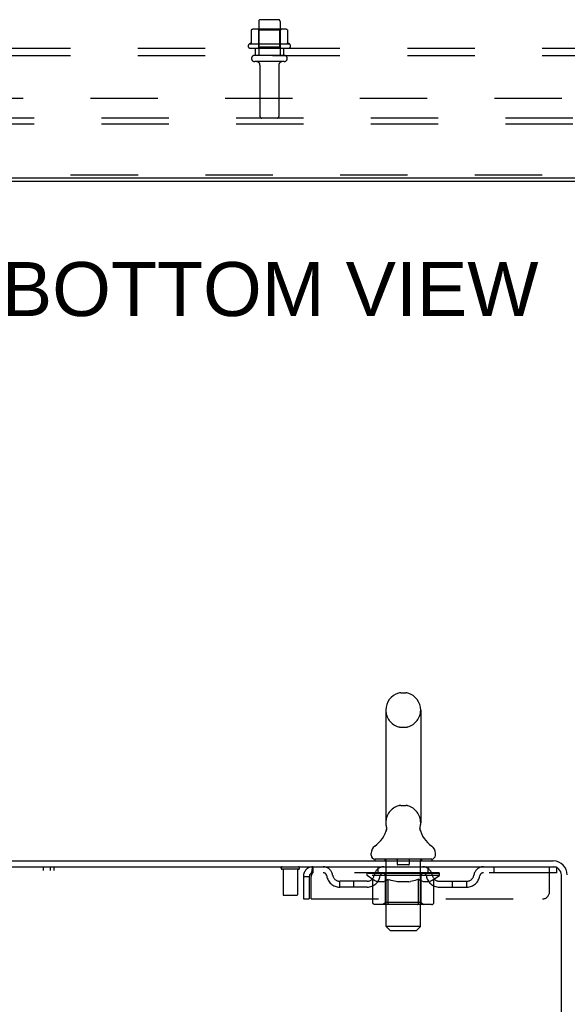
# Model space of a CAD drawing. Header units: inches. Extents: x 0 to 215, y 0 to 139.
# Tile 52 of 115: x 28 to 37, y 92 to 110. Entities that reach past the tile are written whole.
import ezdxf

# ---------------------------------------------------------------- set-up
doc = ezdxf.new("R2010")
doc.units = ezdxf.units.IN
doc.header["$LTSCALE"] = 11.804375
doc.header["$MEASUREMENT"] = 0
doc.linetypes.add('HIDDEN', pattern=[0.2, 0.1, -0.1])
doc.layers.get('0').update_dxf_attribs({"linetype": 'CONTINUOUS'})
for name, color, linetype in [('DEFAULT_2', 8, 'HIDDEN'), ('DIMENSIONS', 7, 'CONTINUOUS'), ('SUBPANEL', 7, 'CONTINUOUS'), ('WITNESSMARKS', 7, 'CONTINUOUS')]:
    doc.layers.add(name, color=color, linetype=linetype)
doc.styles.get("Standard").update_dxf_attribs({"font": 'arial.ttf'})

msp = doc.modelspace()

# ---------------------------------------------------------------- linework, layer by layer
at = {"color": 3, "linetype": 'Continuous'}
for p, q in [((52.051, 106.833), (12.025, 106.833)), ((19.311, 94.862), (37.013, 94.862)), ((19.349, 94.758), (37.013, 94.758)), ((37.155, 91.455), (37.155, 94.615))]:
    msp.add_line(p, q, dxfattribs=at)
at = {"color": 7, "linetype": 'Continuous'}
for p, q in [((19.413, 106.781), (44.663, 106.781)), ((34.341, 97.807), (34.428, 97.807)), ((34.078, 97.507), (34.078, 95.532)), ((34.69, 97.507), (34.69, 95.532)), ((34.681, 95.458), (34.682, 95.462)), ((34.084, 95.389), (34.083, 95.384)), ((34.678, 95.433), (34.679, 95.438)), ((34.678, 95.428), (34.678, 95.433)), ((34.679, 95.423), (34.678, 95.428)), ((34.679, 95.443), (34.68, 95.448)), ((34.679, 95.438), (34.679, 95.443)), ((34.679, 95.418), (34.679, 95.423)), ((34.679, 95.413), (34.679, 95.418)), ((34.68, 95.408), (34.679, 95.413)), ((34.68, 95.448), (34.68, 95.453)), ((34.681, 95.404), (34.68, 95.409)), ((34.682, 95.399), (34.681, 95.404)), ((34.683, 95.395), (34.682, 95.399)), ((33.822, 94.961), (33.822, 95)), ((34.947, 94.961), (34.947, 95)), ((33.884, 94.892), (33.884, 94.862)), ((34.884, 94.892), (33.884, 94.892)), ((34.884, 94.892), (34.884, 94.862))]:
    msp.add_line(p, q, dxfattribs=at)
for points in [[(34.086, 95.462), (34.087, 95.458), (34.088, 95.453), (34.089, 95.448), (34.09, 95.443), (34.09, 95.438), (34.09, 95.433), (34.09, 95.428), (34.09, 95.423), (34.09, 95.419), (34.089, 95.414), (34.089, 95.409), (34.088, 95.404), (34.087, 95.399), (34.086, 95.394), (34.084, 95.389)], [(34.68, 95.453), (34.681, 95.458), (34.682, 95.462)]]:
    msp.add_lwpolyline(points, dxfattribs=at)
for centre, radius, start, end in [((34.384, 97.507), 0.306, 105.6303, 180), ((34.341, 97.664), 0.144, 90, 105.6303), ((34.428, 97.664), 0.144, 74.3697, 90), ((34.384, 97.507), 0.306, 0, 74.3697), ((34.384, 95.532), 0.306, 180, 193.2053), ((34.384, 95.532), 0.306, 346.7947, 360), ((33.586, 95.549), 0.523, 304.6624, 347.2389), ((35.182, 95.549), 0.523, 192.7611, 235.3376), ((33.966, 95), 0.144, 124.6624, 180), ((34.803, 95), 0.144, 360, 55.3376), ((33.891, 94.961), 0.069, 180, 265), ((34.878, 94.961), 0.069, 275, 360)]:
    msp.add_arc(centre, radius, start, end, dxfattribs=at)
at = {"color": 3, "linetype": 'Continuous'}
for radius in [0.246, 0.142]:
    msp.add_arc((37.013, 94.615), radius, 0, 90, dxfattribs=at)
at = {"layer": 'DEFAULT_2', "color": 8, "linetype": 'HIDDEN'}
for p, q in [((32.294, 109.446), (31.782, 109.446)), ((31.855, 109.426), (31.835, 109.446)), ((31.851, 109.58), (31.851, 108.985)), ((32.196, 109.61), (31.881, 109.61)), ((32.222, 109.426), (32.242, 109.446)), ((32.226, 109.58), (32.226, 108.985)), ((31.719, 109.425), (31.719, 109.206)), ((32.222, 109.426), (31.855, 109.426)), ((31.855, 109.13), (31.855, 109.426)), ((32.222, 109.13), (32.222, 109.426)), ((32.357, 109.425), (32.357, 109.206)), ((32.394, 109.18), (31.682, 109.18)), ((31.704, 109.11), (32.372, 109.11)), ((31.855, 109.13), (31.835, 109.11)), ((32.222, 109.13), (31.855, 109.13)), ((32.222, 109.13), (32.242, 109.11)), ((32.296, 108.985), (31.781, 108.985)), ((32.296, 108.875), (31.781, 108.875)), ((31.873, 108.812), (31.873, 107.915)), ((32.203, 108.812), (32.203, 107.915)), ((49.163, 107.885), (14.913, 107.885)), ((49.163, 107.781), (14.913, 107.781)), ((43.901, 106.885), (20.175, 106.885)), ((34.341, 97.207), (34.428, 97.207)), ((34.341, 95.832), (34.428, 95.832)), ((34.064, 94.892), (34.064, 94.862)), ((34.084, 93.711), (34.084, 94.862)), ((34.279, 94.882), (34.279, 94.802)), ((34.479, 94.792), (34.289, 94.792)), ((34.489, 94.882), (34.489, 94.802)), ((34.684, 93.711), (34.684, 94.862)), ((34.704, 94.892), (34.704, 94.862)), ((32.547, 94.715), (32.263, 94.715)), ((32.281, 94.715), (32.281, 94.268)), ((32.529, 94.715), (32.529, 94.268)), ((32.801, 94.758), (32.801, 94.654)), ((37.072, 94.654), (32.801, 94.654)), ((33.751, 94.607), (33.751, 94.654)), ((33.85, 94.538), (33.751, 94.607)), ((35.018, 94.607), (33.751, 94.607)), ((33.761, 94.647), (33.761, 94.654)), ((33.769, 94.644), (33.769, 94.647)), ((33.769, 94.644), (34.999, 94.644)), ((33.778, 94.644), (33.778, 94.647)), ((33.779, 94.644), (33.779, 94.647)), ((33.789, 94.647), (33.789, 94.654)), ((33.805, 94.644), (33.805, 94.647)), ((33.807, 94.644), (33.807, 94.647)), ((33.836, 94.647), (33.836, 94.654)), ((33.85, 94.644), (33.85, 94.647)), ((33.853, 94.644), (33.853, 94.647)), ((34.057, 94.647), (33.856, 94.647)), ((33.899, 94.647), (33.899, 94.654)), ((33.901, 94.644), (33.901, 94.647)), ((33.901, 94.644), (33.901, 94.647)), ((33.904, 94.644), (33.904, 94.647)), ((33.911, 94.644), (33.911, 94.647)), ((33.912, 94.644), (33.912, 94.647)), ((33.915, 94.644), (33.915, 94.647)), ((33.918, 94.644), (33.918, 94.648)), ((33.923, 94.644), (33.923, 94.647)), ((33.937, 94.644), (33.937, 94.647)), ((33.947, 94.654), (33.947, 94.758)), ((33.955, 94.644), (33.955, 94.65)), ((33.955, 94.644), (33.955, 94.647)), ((33.976, 94.644), (33.976, 94.647)), ((33.976, 94.644), (33.976, 94.647)), ((33.977, 94.647), (33.977, 94.654)), ((33.987, 94.644), (33.987, 94.647)), ((33.991, 94.644), (33.991, 94.647)), ((34, 94.644), (34, 94.647)), ((34.012, 94.644), (34.012, 94.651)), ((34.027, 94.644), (34.027, 94.647)), ((34.03, 94.644), (34.03, 94.647)), ((34.057, 94.644), (34.057, 94.647)), ((34.124, 94.647), (34.062, 94.647)), ((34.068, 94.647), (34.068, 94.654)), ((34.072, 94.135), (34.072, 94.604)), ((34.074, 94.644), (34.074, 94.647)), ((34.079, 94.644), (34.079, 94.647)), ((34.085, 94.644), (34.085, 94.652)), ((34.089, 94.644), (34.089, 94.647)), ((34.1, 94.644), (34.1, 94.647)), ((34.124, 94.644), (34.124, 94.647)), ((34.199, 94.647), (34.14, 94.647)), ((34.16, 94.644), (34.16, 94.647)), ((34.168, 94.647), (34.168, 94.654)), ((34.171, 94.644), (34.171, 94.647)), ((34.174, 94.644), (34.174, 94.653)), ((34.177, 94.644), (34.177, 94.647)), ((34.184, 94.644), (34.184, 94.647)), ((34.199, 94.644), (34.199, 94.647)), ((34.28, 94.647), (34.225, 94.647)), ((34.238, 94.644), (34.238, 94.647)), ((34.27, 94.647), (34.384, 94.654)), ((34.274, 94.647), (34.274, 94.654)), ((34.275, 94.654), (34.274, 94.654)), ((34.275, 94.647), (34.275, 94.654)), ((34.275, 94.644), (34.275, 94.647)), ((34.279, 94.644), (34.279, 94.647)), ((34.28, 94.644), (34.28, 94.647)), ((34.28, 94.644), (34.28, 94.647)), ((34.363, 94.647), (34.315, 94.647)), ((34.321, 94.644), (34.321, 94.647)), ((34.363, 94.644), (34.363, 94.647)), ((34.382, 94.647), (34.382, 94.647)), ((34.382, 94.644), (34.382, 94.647)), ((34.382, 94.644), (34.382, 94.647)), ((34.384, 94.647), (34.384, 94.654)), ((34.384, 94.654), (34.499, 94.647)), ((34.387, 94.644), (34.387, 94.647)), ((34.387, 94.644), (34.387, 94.647)), ((34.387, 94.647), (34.387, 94.647)), ((34.405, 94.644), (34.405, 94.647)), ((34.405, 94.647), (34.453, 94.647)), ((34.448, 94.644), (34.448, 94.647)), ((34.488, 94.644), (34.488, 94.647)), ((34.489, 94.644), (34.489, 94.647)), ((34.489, 94.647), (34.543, 94.647)), ((34.49, 94.644), (34.49, 94.647)), ((34.494, 94.647), (34.494, 94.654)), ((34.494, 94.647), (34.494, 94.654)), ((34.494, 94.654), (34.494, 94.654)), ((34.494, 94.644), (34.494, 94.647)), ((34.53, 94.644), (34.53, 94.647)), ((34.569, 94.644), (34.569, 94.647)), ((34.569, 94.647), (34.628, 94.647)), ((34.585, 94.644), (34.585, 94.647)), ((34.592, 94.644), (34.592, 94.647)), ((34.595, 94.644), (34.595, 94.653)), ((34.597, 94.644), (34.597, 94.647)), ((34.601, 94.647), (34.601, 94.654)), ((34.608, 94.644), (34.608, 94.647)), ((34.644, 94.644), (34.644, 94.647)), ((34.644, 94.647), (34.706, 94.647)), ((34.668, 94.644), (34.668, 94.647)), ((34.679, 94.644), (34.679, 94.647)), ((34.683, 94.644), (34.683, 94.652)), ((34.689, 94.644), (34.689, 94.647)), ((34.694, 94.644), (34.694, 94.647)), ((34.697, 94.135), (34.697, 94.604)), ((34.701, 94.647), (34.701, 94.654)), ((34.711, 94.644), (34.711, 94.647)), ((34.711, 94.647), (35.018, 94.647)), ((34.738, 94.644), (34.738, 94.647)), ((34.742, 94.644), (34.742, 94.647)), ((34.757, 94.644), (34.757, 94.651)), ((34.768, 94.644), (34.768, 94.647)), ((34.778, 94.644), (34.778, 94.647)), ((34.782, 94.644), (34.782, 94.647)), ((34.791, 94.647), (34.791, 94.654)), ((34.793, 94.644), (34.793, 94.647)), ((34.793, 94.644), (34.793, 94.647)), ((34.813, 94.644), (34.813, 94.65)), ((34.814, 94.644), (34.814, 94.647)), ((34.822, 94.654), (34.822, 94.758)), ((34.832, 94.644), (34.832, 94.647)), ((34.846, 94.644), (34.846, 94.647)), ((34.85, 94.644), (34.85, 94.648)), ((34.854, 94.644), (34.854, 94.647)), ((34.857, 94.644), (34.857, 94.647)), ((34.857, 94.644), (34.857, 94.647)), ((34.864, 94.644), (34.864, 94.647)), ((34.867, 94.644), (34.867, 94.647)), ((34.868, 94.644), (34.868, 94.647)), ((34.869, 94.647), (34.869, 94.654)), ((34.896, 94.65), (35.016, 94.652)), ((34.896, 94.647), (34.896, 94.65)), ((34.916, 94.644), (34.916, 94.647)), ((34.918, 94.644), (34.918, 94.647)), ((34.921, 94.539), (35.018, 94.607)), ((34.933, 94.647), (34.933, 94.654)), ((34.961, 94.644), (34.961, 94.647)), ((34.963, 94.644), (34.963, 94.647)), ((34.979, 94.647), (34.979, 94.654)), ((34.989, 94.644), (34.989, 94.647)), ((34.99, 94.644), (34.99, 94.647)), ((34.999, 94.644), (34.999, 94.647)), ((35.008, 94.647), (35.008, 94.654)), ((35.016, 94.647), (35.016, 94.652)), ((35.018, 94.607), (35.018, 94.647)), ((35.972, 94.758), (35.972, 94.654)), ((36.947, 94.32), (36.947, 94.758)), ((37.013, 94.758), (37.072, 94.758)), ((37.072, 94.758), (37.072, 94.654)), ((32.634, 94.591), (32.634, 94.195)), ((32.634, 94.591), (32.738, 94.591)), ((32.738, 94.591), (32.738, 94.195)), ((32.768, 94.195), (32.768, 94.591)), ((33.27, 94.403), (33.27, 94.507)), ((33.753, 94.507), (33.27, 94.507)), ((33.52, 94.403), (33.52, 94.507)), ((33.85, 94.133), (33.85, 94.538)), ((33.85, 94.538), (33.864, 94.528)), ((33.878, 94.52), (33.864, 94.528)), ((33.892, 94.512), (33.878, 94.52)), ((33.905, 94.506), (33.892, 94.512)), ((33.919, 94.5), (33.905, 94.506)), ((33.932, 94.496), (33.918, 94.5)), ((34.036, 94.496), (33.932, 94.496)), ((34.036, 94.496), (34.049, 94.5)), ((34.063, 94.506), (34.049, 94.5)), ((34.076, 94.512), (34.063, 94.506)), ((34.09, 94.52), (34.076, 94.512)), ((34.104, 94.528), (34.09, 94.52)), ((34.118, 94.538), (34.104, 94.528)), ((34.118, 94.133), (34.118, 94.538)), ((34.118, 94.538), (34.147, 94.528)), ((34.175, 94.52), (34.146, 94.528)), ((34.203, 94.512), (34.175, 94.52)), ((34.231, 94.506), (34.202, 94.512)), ((34.258, 94.5), (34.23, 94.506)), ((34.285, 94.496), (34.258, 94.5)), ((34.483, 94.496), (34.285, 94.496)), ((34.483, 94.496), (34.511, 94.5)), ((34.539, 94.506), (34.511, 94.5)), ((34.567, 94.513), (34.539, 94.506)), ((34.596, 94.52), (34.567, 94.512)), ((34.624, 94.529), (34.595, 94.52)), ((34.653, 94.539), (34.624, 94.529)), ((34.653, 94.133), (34.653, 94.539)), ((34.653, 94.539), (34.668, 94.529)), ((34.683, 94.52), (34.668, 94.529)), ((34.697, 94.512), (34.682, 94.52)), ((34.711, 94.506), (34.697, 94.512)), ((34.726, 94.5), (34.711, 94.506)), ((34.74, 94.496), (34.725, 94.5)), ((34.834, 94.496), (34.74, 94.496)), ((34.834, 94.496), (34.848, 94.5)), ((34.862, 94.506), (34.848, 94.5)), ((34.877, 94.513), (34.862, 94.506)), ((34.891, 94.52), (34.876, 94.512)), ((34.906, 94.529), (34.891, 94.52)), ((34.921, 94.539), (34.906, 94.529)), ((34.921, 94.133), (34.921, 94.539)), ((35.016, 94.507), (35.499, 94.507)), ((35.249, 94.403), (35.249, 94.507)), ((35.499, 94.403), (35.499, 94.507)), ((32.519, 94.258), (32.291, 94.258)), ((33.753, 94.403), (33.27, 94.403)), ((35.016, 94.403), (35.499, 94.403)), ((32.634, 94.195), (32.738, 94.195)), ((32.768, 94.195), (36.822, 94.195)), ((34.878, 94.095), (33.893, 94.095)), ((34.072, 94.135), (34.032, 94.095)), ((34.697, 94.135), (34.072, 94.135)), ((34.129, 94.1), (34.127, 94.102)), ((34.134, 94.097), (34.132, 94.098)), ((34.137, 94.096), (34.134, 94.097)), ((34.139, 94.095), (34.137, 94.096)), ((34.697, 94.135), (34.737, 94.095)), ((34.153, 93.642), (34.084, 93.711)), ((34.684, 93.711), (34.084, 93.711)), ((34.153, 93.642), (34.615, 93.642)), ((34.615, 93.642), (34.684, 93.711))]:
    msp.add_line(p, q, dxfattribs=at)
for points in [[(31.725, 109.434), (31.724, 109.433), (31.722, 109.432), (31.721, 109.431), (31.72, 109.429), (31.72, 109.428), (31.719, 109.426), (31.719, 109.425)], [(32.351, 109.434), (32.352, 109.433), (32.354, 109.432), (32.355, 109.431), (32.356, 109.429), (32.356, 109.428), (32.357, 109.426), (32.357, 109.425)], [(31.719, 109.206), (31.719, 109.205), (31.719, 109.204), (31.719, 109.203), (31.718, 109.202), (31.718, 109.201), (31.717, 109.201), (31.717, 109.2), (31.717, 109.2), (31.716, 109.2), (31.716, 109.199), (31.716, 109.199), (31.715, 109.199), (31.715, 109.198), (31.715, 109.198), (31.715, 109.198), (31.714, 109.198), (31.714, 109.198), (31.714, 109.198)], [(32.362, 109.198), (32.362, 109.198), (32.362, 109.198), (32.361, 109.198), (32.361, 109.198), (32.361, 109.198), (32.361, 109.199), (32.36, 109.199), (32.36, 109.199), (32.36, 109.2), (32.359, 109.2), (32.359, 109.2), (32.359, 109.201), (32.358, 109.201), (32.358, 109.202), (32.358, 109.203), (32.357, 109.204), (32.357, 109.205), (32.357, 109.206)], [(32.801, 94.758), (32.799, 94.757), (32.797, 94.754), (32.794, 94.748), (32.792, 94.741), (32.79, 94.732), (32.787, 94.721), (32.785, 94.709), (32.782, 94.695), (32.78, 94.68), (32.778, 94.663), (32.775, 94.646), (32.773, 94.628), (32.771, 94.609), (32.768, 94.591)], [(32.801, 94.654), (32.799, 94.653), (32.797, 94.652), (32.794, 94.65), (32.792, 94.648), (32.79, 94.644), (32.787, 94.64), (32.785, 94.635), (32.782, 94.63), (32.78, 94.624), (32.778, 94.618), (32.775, 94.612), (32.773, 94.605), (32.771, 94.598), (32.768, 94.591)], [(33.893, 94.095), (33.888, 94.096), (33.883, 94.097), (33.878, 94.098), (33.873, 94.1), (33.868, 94.102), (33.864, 94.105), (33.86, 94.109), (33.857, 94.113), (33.854, 94.117), (33.852, 94.122), (33.851, 94.127), (33.85, 94.133)], [(34.119, 94.122), (34.118, 94.127), (34.118, 94.133)], [(34.12, 94.117), (34.119, 94.122), (34.118, 94.127), (34.118, 94.133)], [(34.132, 94.098), (34.129, 94.1), (34.127, 94.102), (34.125, 94.105), (34.123, 94.109), (34.121, 94.113), (34.12, 94.117)], [(34.125, 94.105), (34.123, 94.109), (34.121, 94.113)], [(34.632, 94.095), (34.634, 94.096), (34.637, 94.097), (34.639, 94.098), (34.642, 94.1), (34.644, 94.102), (34.646, 94.105), (34.648, 94.109), (34.65, 94.113), (34.651, 94.117), (34.652, 94.122), (34.653, 94.127), (34.653, 94.133)], [(34.878, 94.095), (34.883, 94.096), (34.888, 94.097), (34.893, 94.098), (34.898, 94.1), (34.903, 94.102), (34.907, 94.105), (34.911, 94.109), (34.914, 94.113), (34.917, 94.117), (34.919, 94.122), (34.92, 94.127), (34.921, 94.133)]]:
    msp.add_lwpolyline(points, dxfattribs=at)
for centre, radius, start, end in [((31.782, 109.305), 0.141, 90, 113.95), ((31.881, 109.58), 0.03, 90, 180), ((32.196, 109.58), 0.03, 0, 90), ((32.294, 109.305), 0.141, 66.05, 90), ((31.704, 109.148), 0.0384, 124.4497, 270), ((32.038, 108.58), 0.698, 117.6814, 120.6631), ((32.038, 108.58), 0.698, 59.3369, 62.3186), ((32.372, 109.148), 0.0384, 270, 55.5503), ((31.781, 108.93), 0.055, 90, 270), ((32.296, 108.93), 0.055, 270, 90), ((31.811, 108.812), 0.0625, 0, 90), ((32.266, 108.812), 0.0625, 90, 180), ((31.903, 107.915), 0.03, 180, 270), ((32.173, 107.915), 0.03, 270, 360), ((34.384, 97.507), 0.306, 180, 254.3697), ((34.384, 97.507), 0.306, 285.6303, 360), ((34.341, 97.351), 0.144, 254.3697, 270), ((34.428, 97.351), 0.144, 270, 285.6303), ((34.384, 95.532), 0.306, 105.6303, 180), ((34.341, 95.689), 0.144, 90, 105.6303), ((34.428, 95.689), 0.144, 74.3697, 90), ((34.384, 95.532), 0.306, 0, 74.3697), ((33.891, 94.961), 0.069, 265, 270), ((34.054, 94.862), 0.03, 0, 90), ((34.269, 94.882), 0.01, 0, 90), ((34.289, 94.802), 0.01, 180, 270), ((34.479, 94.802), 0.01, 270, 360), ((34.499, 94.882), 0.01, 90, 180), ((34.714, 94.862), 0.03, 90, 180), ((34.878, 94.961), 0.069, 270, 275), ((32.263, 94.736), 0.0215, 90, 270), ((32.547, 94.736), 0.0215, 270, 90), ((32.801, 94.591), 0.167, 90, 180), ((32.801, 94.591), 0.063, 90, 180), ((32.981, 94.591), 0.167, 8.0716, 90), ((32.981, 94.591), 0.0625, 7.9863, 90), ((33.27, 94.632), 0.229, 187.9863, 270), ((33.27, 94.632), 0.125, 188.0716, 270), ((33.753, 94.632), 0.125, 270, 351.9284), ((33.753, 94.632), 0.229, 270, 352.0137), ((34.042, 94.591), 0.167, 90, 171.9284), ((34.041, 94.591), 0.0625, 90, 172.0137), ((34.032, 94.604), 0.0398, 0, 90), ((34.737, 94.604), 0.0398, 90, 180), ((34.727, 94.591), 0.167, 8.0716, 90), ((34.727, 94.591), 0.0625, 7.9863, 90), ((35.016, 94.632), 0.229, 187.9863, 270), ((35.016, 94.632), 0.125, 188.0716, 270), ((35.499, 94.632), 0.125, 270, 351.9284), ((35.499, 94.632), 0.229, 270, 352.0137), ((35.788, 94.591), 0.167, 90, 171.9284), ((35.788, 94.591), 0.0625, 90, 172.0137), ((32.291, 94.268), 0.01, 180, 270), ((32.519, 94.268), 0.01, 270, 360), ((36.822, 94.32), 0.125, 270, 360)]:
    msp.add_arc(centre, radius, start, end, dxfattribs=at)
for centre, major_axis, ratio, start_param, end_param in [((34.384, 94.654), (0.633, 0.007), 0.05963, 2.96643, 3.140963), ((33.731, 94.642), (0.198, 0), 0.060556, 0.430652, 1.470503), ((34.384, 94.654), (0.633, 0), 0.060556, -3.141593, -2.96706), ((33.731, 94.635), (0.198, 0.002), 0.05963, 1.376596, 1.469874), ((34.384, 94.654), (0.633, 0.013), 0.05688, 2.791345, 2.965878), ((33.707, 94.642), (0.198, 0.002), 0.05963, 0.25549, 1.295341), ((33.775, 94.642), (0.198, -0.002), 0.05963, 0.605815, 1.645666), ((34.384, 94.654), (0.633, -0.007), 0.05963, -2.96643, -2.791898), ((33.775, 94.635), (0.198, 0), 0.060556, 1.551758, 1.645036), ((33.707, 94.635), (0.198, 0.004), 0.05688, 1.20151, 1.294789), ((33.777, 94.637), (0.164, 0.002), 0.05963, 1.065228, 1.614276), ((33.757, 94.637), (0.164, 0.003), 0.05688, 0.890143, 1.43919), ((33.815, 94.637), (0.164, 0), 0.060556, 1.240391, 1.789438), ((34.384, 94.654), (0.633, 0.019), 0.052395, 2.616403, 2.790936), ((33.703, 94.642), (0.198, 0.004), 0.05688, 0.080405, 1.120256), ((33.838, 94.642), (0.198, -0.004), 0.05688, 0.7809, 1.820751), ((34.384, 94.654), (0.633, -0.013), 0.05688, -2.791345, -2.616812), ((33.838, 94.635), (0.198, -0.002), 0.05963, 1.72692, 1.820198), ((33.703, 94.635), (0.198, 0.006), 0.052395, 1.026568, 1.119847), ((33.756, 94.637), (0.164, 0.005), 0.052395, 0.715201, 1.264248), ((33.87, 94.637), (0.164, -0.002), 0.05963, 1.415553, 1.9646), ((34.384, 94.654), (0.633, 0.025), 0.046319, 2.441654, 2.616187), ((33.917, 94.642), (0.198, -0.006), 0.052395, 0.955842, 1.995693), ((33.72, 94.642), (0.198, 0.006), 0.052395, -0.094537, 0.945314), ((34.384, 94.654), (0.633, -0.019), 0.052395, -2.616403, -2.44187), ((33.917, 94.635), (0.198, -0.004), 0.05688, 1.902006, 1.995284), ((33.72, 94.635), (0.198, 0.008), 0.046319, 0.851819, 0.945098), ((33.775, 94.637), (0.164, 0.006), 0.046319, 0.540452, 1.089499), ((33.941, 94.637), (0.164, -0.003), 0.05688, 1.590638, 2.139686), ((34.384, 94.654), (0.633, 0.029), 0.038841, 2.267123, 2.441656), ((34.011, 94.642), (0.198, -0.008), 0.046319, 1.130591, 2.170442), ((33.757, 94.642), (0.198, 0.008), 0.046319, -0.269286, 0.770565), ((34.384, 94.654), (0.633, -0.025), 0.046319, -2.441654, -2.267121), ((34.011, 94.635), (0.198, -0.006), 0.052395, 2.076947, 2.170226), ((33.757, 94.635), (0.198, 0.009), 0.038841, 0.677289, 0.770567), ((33.812, 94.637), (0.164, 0.008), 0.038841, 0.365921, 0.914969), ((34.026, 94.637), (0.164, -0.005), 0.052395, 1.76558, 2.314627), ((34.384, 94.654), (0.633, 0.033), 0.030195, 2.09281, 2.267343), ((34.116, 94.642), (0.198, -0.009), 0.038841, 1.305122, 2.344973), ((33.813, 94.642), (0.198, 0.009), 0.038841, -0.443817, 0.596034), ((34.384, 94.654), (0.633, -0.029), 0.038841, -2.267123, -2.092591), ((34.116, 94.635), (0.198, -0.008), 0.046319, 2.251696, 2.344975), ((33.813, 94.635), (0.198, 0.01), 0.030195, 0.502975, 0.596254), ((33.866, 94.637), (0.164, 0.009), 0.030195, 0.191608, 0.740655), ((34.121, 94.637), (0.164, -0.006), 0.046319, 1.940329, 2.489376), ((33.887, 94.642), (0.198, 0.01), 0.030195, -0.61813, 0.421721), ((34.384, 94.654), (0.633, 0.036), 0.020645, 1.918687, 2.09322), ((34.228, 94.642), (0.198, -0.01), 0.030195, 1.479435, 2.519286), ((34.384, 94.654), (0.633, -0.033), 0.030195, -2.09281, -1.918277), ((34.228, 94.635), (0.198, -0.009), 0.038841, 2.426227, 2.519505), ((33.887, 94.635), (0.198, 0.011), 0.020645, 0.328852, 0.422131), ((33.936, 94.637), (0.164, 0.009), 0.020645, 0.017485, 0.566532), ((34.225, 94.637), (0.164, -0.008), 0.038841, 2.11486, 2.663907), ((33.976, 94.642), (0.198, 0.011), 0.020645, -0.792253, 0.247598), ((34.384, 94.654), (0.633, 0.038), 0.010478, 1.744704, 1.919237), ((34.346, 94.642), (0.198, -0.011), 0.020645, 1.653558, 2.693409), ((34.384, 94.654), (0.633, -0.036), 0.020645, -1.918687, -1.744154), ((34.346, 94.635), (0.198, -0.01), 0.030195, 2.60054, 2.693819), ((33.976, 94.635), (0.198, 0.012), 0.010478, 0.154869, 0.248148), ((34.02, 94.637), (0.164, 0.01), 0.010478, 6.126688, 6.675735), ((34.333, 94.637), (0.164, -0.009), 0.030195, 2.289173, 2.83822), ((34.077, 94.642), (0.198, 0.012), 0.010478, -0.966236, -0.000846), ((34.465, 94.642), (0.198, -0.012), 0.010478, 1.827541, 2.867392), ((34.384, 94.654), (0.633, -0.038), 0.010478, -1.744704, -1.570171), ((34.465, 94.635), (0.198, -0.011), 0.020645, 2.774664, 2.867942), ((34.443, 94.637), (0.164, -0.009), 0.020645, 2.463296, 3.012344), ((34.304, 94.642), (0.198, 0.012), 0.010478, 0.274201, 1.314052), ((34.217, 94.637), (0.164, 0.01), 0.010478, -0.000483, 0.504314), ((34.187, 94.635), (0.198, 0.012), 0.010478, 0.099668, 0.192946), ((34.384, 94.654), (0.633, 0.038), 0.010478, -1.571421, -1.396888), ((34.581, 94.635), (0.198, -0.012), 0.010478, 2.948646, 3.041925), ((34.551, 94.637), (0.164, -0.01), 0.010478, 2.637279, 3.142076), ((34.422, 94.642), (0.198, 0.011), 0.020645, 0.448184, 1.488034), ((34.326, 94.637), (0.164, 0.009), 0.020645, 0.129249, 0.678296), ((34.304, 94.635), (0.198, 0.011), 0.020645, 0.273651, 0.366929), ((34.692, 94.642), (0.198, -0.012), 0.010478, -3.140747, -2.175357), ((34.384, 94.654), (0.633, 0.036), 0.020645, -1.397439, -1.222906), ((34.384, 94.654), (0.633, -0.038), 0.010478, 1.222355, 1.396888), ((34.54, 94.642), (0.198, 0.01), 0.030195, 0.622307, 1.662158), ((34.435, 94.637), (0.164, 0.009), 0.030195, 0.303372, 0.852419), ((34.749, 94.637), (0.164, -0.01), 0.010478, 2.749043, 3.29809), ((34.793, 94.642), (0.198, -0.011), 0.020645, 2.893995, 3.933846), ((34.422, 94.635), (0.198, 0.01), 0.030195, 0.447774, 0.541052), ((34.793, 94.635), (0.198, -0.012), 0.010478, 2.893445, 2.986723), ((34.384, 94.654), (0.633, 0.033), 0.030195, -1.223315, -1.048783), ((34.384, 94.654), (0.633, -0.036), 0.020645, 1.048373, 1.222906), ((34.653, 94.642), (0.198, 0.009), 0.038841, 0.79662, 1.836471), ((34.544, 94.637), (0.164, 0.008), 0.038841, 0.477686, 1.026733), ((34.833, 94.637), (0.164, -0.009), 0.020645, 2.57506, 3.124108), ((34.882, 94.642), (0.198, -0.01), 0.030195, 2.719872, 3.759723), ((34.758, 94.642), (0.198, 0.008), 0.046319, 0.971151, 2.011002), ((34.54, 94.635), (0.198, 0.009), 0.038841, 0.622087, 0.715366), ((34.882, 94.635), (0.198, -0.011), 0.020645, 2.719462, 2.812741), ((34.384, 94.654), (0.633, 0.029), 0.038841, -1.049002, -0.874469), ((34.384, 94.654), (0.633, -0.033), 0.030195, 0.87425, 1.048783), ((34.647, 94.637), (0.164, 0.006), 0.046319, 0.652216, 1.201263), ((34.851, 94.642), (0.198, 0.006), 0.052395, 1.1459, 2.185751), ((34.903, 94.637), (0.164, -0.009), 0.030195, 2.400937, 2.949985), ((34.955, 94.642), (0.198, -0.009), 0.038841, 2.545558, 3.585409), ((34.743, 94.637), (0.164, 0.005), 0.052395, 0.826965, 1.376012), ((34.653, 94.635), (0.198, 0.008), 0.046319, 0.796618, 0.889896), ((34.955, 94.635), (0.198, -0.01), 0.030195, 2.545339, 2.638617), ((34.931, 94.642), (0.198, 0.004), 0.05688, 1.320842, 2.360692), ((34.384, 94.654), (0.633, 0.025), 0.046319, -0.874471, -0.699939), ((34.384, 94.654), (0.633, -0.029), 0.038841, 0.699936, 0.874469), ((35.011, 94.642), (0.198, -0.008), 0.046319, 2.371028, 3.410879), ((34.957, 94.637), (0.164, -0.008), 0.038841, 2.226624, 2.775671), ((34.993, 94.642), (0.198, 0.002), 0.05963, 1.495927, 2.535778), ((34.827, 94.637), (0.164, 0.003), 0.05688, 1.001907, 1.550954), ((35.048, 94.642), (0.198, -0.006), 0.052395, 2.196279, 3.23613), ((34.994, 94.637), (0.164, -0.006), 0.046319, 2.052093, 2.601141), ((34.758, 94.635), (0.198, 0.006), 0.052395, 0.971367, 1.064645), ((35.037, 94.642), (0.198, 0), 0.060556, 2.364024, 2.71094), ((35.011, 94.635), (0.198, -0.009), 0.038841, 2.371026, 2.464304), ((35.065, 94.642), (0.198, -0.004), 0.05688, 2.021337, 3.061188), ((34.384, 94.654), (0.633, 0.019), 0.052395, -0.699723, -0.52519), ((34.384, 94.654), (0.633, -0.025), 0.046319, 0.525406, 0.699939), ((35.062, 94.642), (0.198, -0.002), 0.05963, 1.846251, 2.886102), ((34.898, 94.637), (0.164, 0.002), 0.05963, 1.176993, 1.72604), ((35.012, 94.637), (0.164, -0.005), 0.052395, 1.877344, 2.426392), ((34.954, 94.637), (0.164, 0), 0.060556, 1.352155, 1.901202), ((35.012, 94.637), (0.164, -0.003), 0.05688, 1.702402, 2.25145), ((34.992, 94.637), (0.164, -0.002), 0.05963, 1.527317, 2.076364), ((34.851, 94.635), (0.198, 0.004), 0.05688, 1.146309, 1.239587), ((35.048, 94.635), (0.198, -0.008), 0.046319, 2.196495, 2.289773), ((34.384, 94.654), (0.633, 0.013), 0.05688, -0.524781, -0.350248), ((34.384, 94.654), (0.633, -0.019), 0.052395, 0.350657, 0.52519), ((35.037, 94.635), (0.198, -0.002), 0.05963, 1.764997, 1.971333), ((34.931, 94.635), (0.198, 0.002), 0.05963, 1.321394, 1.414673), ((35.065, 94.635), (0.198, -0.006), 0.052395, 2.021746, 2.115024), ((34.384, 94.654), (0.633, 0.007), 0.05963, -0.349695, -0.175162), ((34.384, 94.654), (0.633, -0.013), 0.05688, 0.175715, 0.350248), ((34.993, 94.635), (0.198, 0), 0.060556, 1.496556, 1.589835), ((35.062, 94.635), (0.198, -0.004), 0.05688, 1.846804, 1.940083), ((34.384, 94.654), (0.633, -0.007), 0.05963, 6.27665, 6.458348), ((34.384, 94.654), (0.633, 0), 0.060556, -0.174533, -0.058352)]:
    msp.add_ellipse(centre, major_axis=major_axis, ratio=ratio, start_param=start_param, end_param=end_param, dxfattribs=at)
at = {"layer": 'SUBPANEL', "color": 8, "linetype": 'HIDDEN'}
for p, q in [((15.569, 109.11), (48.507, 109.11)), ((31.788, 109.11), (31.788, 108.985)), ((32.288, 109.11), (32.288, 108.985)), ((15.569, 108.985), (48.507, 108.985)), ((21.819, 108.235), (42.257, 108.235))]:
    msp.add_line(p, q, dxfattribs=at)
at = {"layer": 'WITNESSMARKS', "color": 40, "linetype": 'Continuous'}
for p, q in [((28.072, 94.758), (28.072, 94.695)), ((28.197, 94.758), (28.197, 94.695)), ((28.259, 94.758), (28.259, 94.695))]:
    msp.add_line(p, q, dxfattribs=at)

# ---------------------------------------------------------------- texts
at = {"layer": 'DIMENSIONS', "color": 2, "linetype": 'Continuous', "insert": (32.052, 105.361), "char_height": 0.94688, "width": 9.38427, "attachment_point": 2, "line_spacing_factor": 0.9}
msp.add_mtext('BOTTOM VIEW', dxfattribs=at)

doc.saveas('drawing.dxf')
